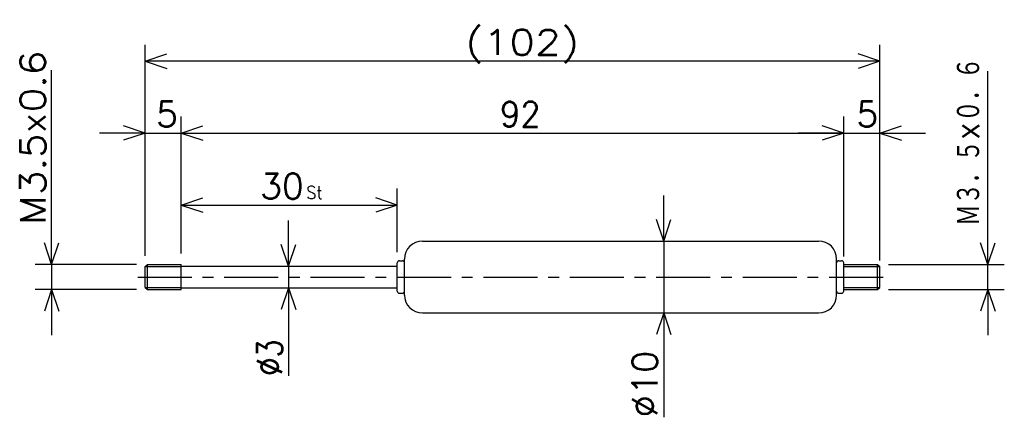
# Model space of a CAD drawing. Extents: x -150 to -13, y 111 to 167.
import ezdxf

# ---------------------------------------------------------------- set-up
doc = ezdxf.new("R2010")
doc.units = 0
doc.linetypes.add('CENTER', pattern=[12, 7.5, -1.5, 1.5, -1.5])
doc.layers.get('0').update_dxf_attribs({"linetype": 'CONTINUOUS'})
doc.styles.get("Standard").update_dxf_attribs({"font": 'txt', "bigfont": 'BIGFONT'})

msp = doc.modelspace()

# ---------------------------------------------------------------- linework, layer by layer
at = {"color": 7, "linetype": 'CONTINUOUS'}
for p, q in [((-132.06537, 133.81587), (-132.06537, 163.15187)), ((-30.065369, 133.81587), (-30.065369, 163.15187)), ((-132.06537, 160.86588), (-129.06537, 161.86588)), ((-30.065369, 160.86588), (-33.065369, 161.86588)), ((-30.065369, 160.86588), (-132.06537, 160.86588)), ((-132.06537, 160.86588), (-129.06537, 159.86588)), ((-30.065369, 160.86588), (-33.065369, 159.86588)), ((-145.06537, 132.61588), (-145.06537, 159.62437)), ((-15.065369, 132.61588), (-15.065369, 159.46152)), ((-132.06537, 133.81587), (-132.06537, 153.15187)), ((-127.06537, 134.11588), (-127.06537, 153.15187)), ((-127.06537, 134.11588), (-127.06537, 153.15187)), ((-35.065369, 134.61588), (-35.065369, 153.15187)), ((-35.065369, 133.72894), (-35.065369, 153.15187)), ((-30.065369, 133.15685), (-30.065369, 153.15187)), ((-132.06537, 150.86588), (-135.06537, 151.86588)), ((-127.06537, 150.86588), (-124.06537, 151.86588)), ((-127.06537, 150.86588), (-124.06537, 151.86588)), ((-35.065369, 150.86588), (-38.065369, 151.86588)), ((-35.065369, 150.86588), (-38.065369, 151.86588)), ((-30.065369, 150.86588), (-27.065369, 151.86588)), ((-132.06537, 150.86588), (-138.41537, 150.86588)), ((-132.06537, 150.86588), (-135.06537, 149.86588)), ((-132.06537, 150.86588), (-127.06537, 150.86588)), ((-127.06537, 150.86588), (-124.06537, 149.86588)), ((-127.06537, 150.86588), (-120.71537, 150.86588)), ((-127.06537, 150.86588), (-35.065369, 150.86588)), ((-127.06537, 150.86588), (-124.06537, 149.86588)), ((-35.065369, 150.86588), (-41.415369, 150.86588)), ((-35.065369, 150.86588), (-38.065369, 149.86588)), ((-35.065369, 150.86588), (-38.065369, 149.86588)), ((-35.065369, 150.86588), (-30.065369, 150.86588)), ((-30.065369, 150.86588), (-27.065369, 149.86588)), ((-30.065369, 150.86588), (-23.715369, 150.86588)), ((-127.06537, 134.11588), (-127.06537, 143.15189)), ((-97.065369, 134.31587), (-97.065369, 143.15189)), ((-60.065369, 135.86588), (-60.065369, 142.21588)), ((-127.06537, 140.86588), (-124.06537, 141.86588)), ((-127.06537, 140.86588), (-97.065369, 140.86588)), ((-127.06537, 140.86588), (-124.06537, 139.86588)), ((-97.065369, 140.86588), (-100.06537, 141.86588)), ((-97.065369, 140.86588), (-100.06537, 139.86588)), ((-145.06537, 132.61588), (-145.06537, 138.96588)), ((-112.17145, 132.36588), (-112.17145, 138.71588)), ((-60.065369, 135.86588), (-61.065369, 138.86588)), ((-60.065369, 135.86588), (-59.065369, 138.86588)), ((-15.065369, 132.61588), (-15.065369, 138.96588)), ((-145.06537, 132.61588), (-146.06537, 135.61588)), ((-145.06537, 132.61588), (-144.06537, 135.61588)), ((-112.17145, 132.36588), (-113.17145, 135.36588)), ((-112.17145, 132.36588), (-111.17145, 135.36588)), ((-93.565369, 135.86588), (-38.565369, 135.86588)), ((-60.065369, 135.86588), (-60.065369, 125.86587)), ((-15.065369, 132.61588), (-16.065369, 135.61588)), ((-15.065369, 132.61588), (-14.065369, 135.61588)), ((-97.065369, 128.91588), (-97.065369, 132.81587)), ((-96.765366, 133.11588), (-96.365372, 133.11588)), ((-96.065369, 128.36588), (-96.065369, 133.36588)), ((-36.065369, 128.36588), (-36.065369, 133.36588)), ((-35.765366, 133.11588), (-35.365372, 133.11588)), ((-35.065369, 128.91588), (-35.065369, 132.81587)), ((-133.26537, 132.61588), (-147.35136, 132.61588)), ((-145.06537, 132.61588), (-145.06537, 129.11588)), ((-132.06537, 132.31586), (-131.76537, 132.61584)), ((-132.06537, 132.31587), (-127.06537, 132.31587)), ((-132.06537, 129.41588), (-132.06537, 132.31587)), ((-131.76537, 132.61588), (-127.06537, 132.61588)), ((-131.76537, 129.11588), (-131.76537, 132.61588)), ((-127.06537, 129.11588), (-127.06537, 132.61588)), ((-127.06537, 132.36588), (-97.065369, 132.36588)), ((-112.17145, 132.36588), (-112.17145, 129.36588)), ((-35.065369, 132.61588), (-30.365372, 132.61588)), ((-35.065369, 132.31587), (-30.065369, 132.31587)), ((-30.365374, 132.61586), (-30.06538, 132.31587)), ((-30.365372, 129.11588), (-30.365372, 132.61588)), ((-30.065369, 129.41588), (-30.065369, 132.31587)), ((-28.865372, 132.61588), (-12.779369, 132.61588)), ((-15.065369, 129.11588), (-15.065369, 132.61588)), ((-133.26537, 129.11588), (-147.35136, 129.11588)), ((-145.06537, 129.11588), (-146.06537, 126.11588)), ((-145.06537, 129.11588), (-144.06537, 126.11588)), ((-145.06537, 129.11588), (-145.06537, 122.76588)), ((-132.06537, 129.41588), (-127.06537, 129.41588)), ((-132.06537, 129.41586), (-131.76537, 129.11586)), ((-131.76537, 129.11588), (-127.06537, 129.11588)), ((-127.06537, 129.36588), (-97.065369, 129.36588)), ((-112.17145, 129.36588), (-113.17145, 126.36588)), ((-112.17145, 129.36588), (-112.17145, 117.13364)), ((-112.17145, 129.36588), (-111.17145, 126.36588)), ((-112.17145, 129.36588), (-112.17145, 123.01588)), ((-96.765366, 128.61588), (-96.365372, 128.61588)), ((-35.765366, 128.61588), (-35.365372, 128.61588)), ((-35.065369, 129.41588), (-30.065369, 129.41588)), ((-35.065369, 129.11588), (-30.365372, 129.11588)), ((-30.365374, 129.11588), (-30.06538, 129.41586)), ((-28.865372, 129.11588), (-12.779369, 129.11588)), ((-15.065369, 129.11588), (-16.065369, 126.11588)), ((-15.065369, 129.11588), (-14.065369, 126.11588)), ((-15.065369, 129.11588), (-15.065369, 122.76588)), ((-93.565369, 125.86587), (-38.565369, 125.86587)), ((-60.065369, 125.86587), (-61.065369, 122.86587)), ((-60.065369, 125.86587), (-60.065369, 111.36489)), ((-60.065369, 125.86587), (-59.065369, 122.86587)), ((-60.065369, 125.86587), (-60.065369, 119.51587))]:
    msp.add_line(p, q, dxfattribs=at)
at = {"color": 7, "linetype": 'CENTER'}
msp.add_line((-133.10893, 130.86588), (-29.368095, 130.86588), dxfattribs=at)
at = {"color": 7, "linetype": 'CONTINUOUS'}
for centre, radius, start, end in [((-93.565369, 133.36588), 2.5, 90, 180), ((-38.565369, 133.36588), 2.5, 0, 90), ((-96.765366, 132.81587), 0.3, 90, 180), ((-96.365372, 132.81587), 0.3, 0, 90), ((-35.765366, 132.81587), 0.3, 90, 180), ((-35.365372, 132.81587), 0.3, 0, 90), ((-96.765366, 128.91588), 0.3, 180, 270), ((-96.365372, 128.91588), 0.3, 270, 360), ((-35.765366, 128.91588), 0.3, 180, 270), ((-35.365372, 128.91588), 0.3, 270, 360), ((-93.565369, 128.36588), 2.5, 180, 270), ((-38.565369, 128.36588), 2.5, 270, 360)]:
    msp.add_arc(centre, radius, start, end, dxfattribs=at)

# ---------------------------------------------------------------- texts
for s, height, width, p in [('(102)', 3.5, 1.193618, (-87.608369, 161.74088)), ('92', 3.5, 0.940457, (-82.808369, 151.74088)), ('30', 3.5, 1.007633, (-116.10539, 141.74088)), ('St', 1.75, 0.940457, (-109.70539, 141.74088))]:
    msp.add_text(s, height=height, dxfattribs=dict(at, width=width)).set_placement(p)
for s, width, p in [('Ｍ３．５×０．６', 0.773088, (-15.940368, 137.97552)), ('M3.5x0.6', 1.143753, (-145.94037, 138.13836)), ('%%C3', 0.844216, (-113.04645, 117.13364)), ('%%C10', 1.028808, (-60.940368, 111.36489))]:
    msp.add_text(s, height=3.5, rotation=90.000003, dxfattribs=dict(at, width=width)).set_placement(p)
for p in [(-130.55419, 151.74088), (-33.309298, 151.74088)]:
    msp.add_text('5', height=3.5, dxfattribs=at).set_placement(p)

doc.saveas('drawing.dxf')
